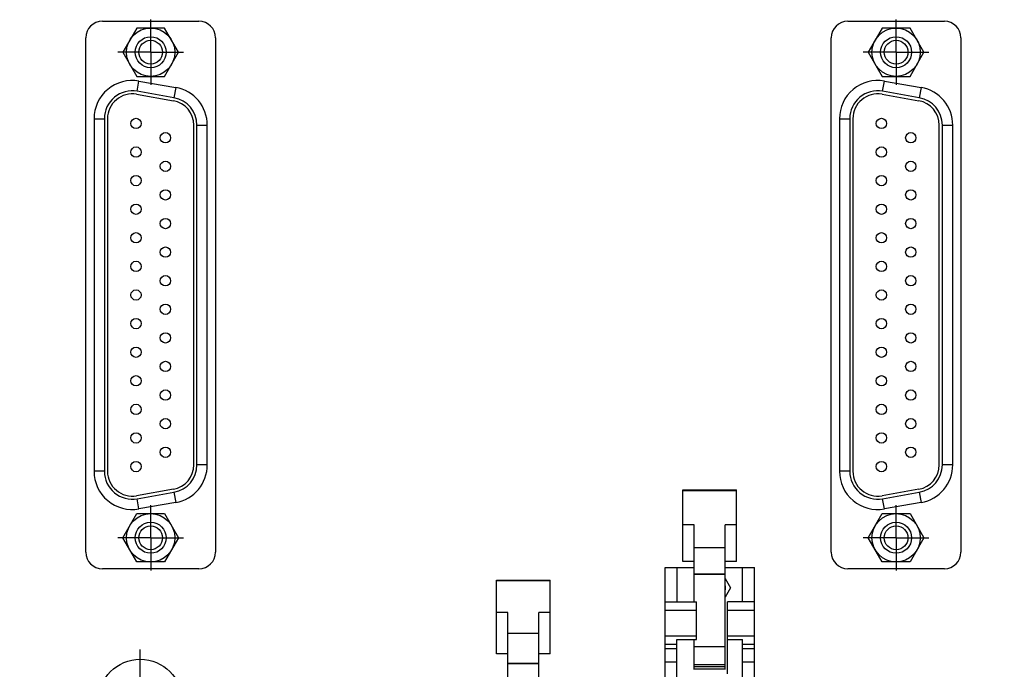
# Model space of a CAD drawing. Header units: inches. Extents: x 0 to 34, y 0 to 22.
# Tile 20 of 84: x 18.2 to 21.9, y 9.5 to 11.9. Entities that reach past the tile are written whole.
import ezdxf

# ---------------------------------------------------------------- set-up
doc = ezdxf.new("R2010")
doc.units = ezdxf.units.IN
doc.header["$LTSCALE"] = 1.87
doc.header["$MEASUREMENT"] = 0
doc.linetypes.add('CENTER', pattern=[0.6, 0.375, -0.075, 0.075, -0.075])
doc.layers.get('0').update_dxf_attribs({"linetype": 'CONTINUOUS'})
for name, color, linetype in [('02___PRT_ALL_AXES', 7, 'CONTINUOUS'), ('03___PRT_ALL_CURVES', 7, 'CONTINUOUS'), ('DEFAULT_1', 7, 'CENTER'), ('DIMENSIONS', 7, 'CONTINUOUS')]:
    doc.layers.add(name, color=color, linetype=linetype)
doc.styles.get("Standard").update_dxf_attribs({"font": 'txt', "width": 0.8})
doc.dimstyles.new('DIMSTYLE_2', dxfattribs={"dimtxt": 0.125, "dimasz": 0.18, "dimexe": 0.125, "dimexo": 0.0625, "dimgap": 0.03125, "dimtad": 0, "dimtih": 1, "dimtoh": 1, "dimdec": 3, "dimzin": 4, "dimdsep": 46, "dimtxsty": 'STANDARD', "dimblk": '_FILLED', "dimblk1": '_FILLED', "dimblk2": '_FILLED', "dimcen": 0.09, "dimadec": 0, "dimazin": 0, "dimtp": 0.001, "dimtm": 0.001, "dimtfac": 1, "dimtdec": 3, "dimtofl": 0, "dimtmove": 0, "dimatfit": 3, "dimldrblk": '_FILLED', "dimfxl": 1, "dimtolj": 1, "dimtzin": 4, "dimarcsym": 0})

# ---------------------------------------------------------------- blocks, each defined once
blk = doc.blocks.new('*D92')
at = {"layer": 'DIMENSIONS', "color": 2, "linetype": 'CONTINUOUS'}
for p, q in [((22.3247, 9.5456), (22.3247, 6.949)), ((22.3247, 6.949), (22.1622, 6.8583)), ((22.1622, 6.8583), (22.1622, 6.4595))]:
    blk.add_line(p, q, dxfattribs=at)
at = {"layer": 'DIMENSIONS', "color": 2, "linetype": 'CONTINUOUS', "insert": (22.0997, 6.397), "char_height": 0.125, "width": 1.525, "attachment_point": 3, "rotation": 90, "line_spacing_factor": 0.9}
blk.add_mtext('10.385{\\Ftxt.shx;\\W1.000000;\\H0.125000; }[263.77]', dxfattribs=at)
blk = doc.blocks.new('_FILLED')
at = {"color": 0, "linetype": 'BYBLOCK'}
blk.add_solid([(0, 0), (-1, 0.174), (-1, -0.174)], dxfattribs=at)
blk = doc.blocks.new('*D93')
at = {"layer": 'DIMENSIONS', "color": 2, "linetype": 'CONTINUOUS'}
for p, q in [((22.3462, 11.1642), (22.3462, 6.9524)), ((22.3462, 6.9524), (22.4931, 6.8784)), ((22.4931, 6.8784), (22.4931, 6.4595))]:
    blk.add_line(p, q, dxfattribs=at)
at = {"layer": 'DIMENSIONS', "color": 2, "linetype": 'CONTINUOUS', "insert": (22.4306, 6.397), "char_height": 0.125, "width": 1.525, "attachment_point": 3, "rotation": 90, "line_spacing_factor": 0.9}
blk.add_mtext('10.406{\\Ftxt.shx;\\W1.000000;\\H0.125000; }[264.31]', dxfattribs=at)

msp = doc.modelspace()

# ---------------------------------------------------------------- linework, layer by layer
at = {"color": 7, "linetype": 'CONTINUOUS'}
for p, q in [((18.476, 11.9405), (18.8441, 11.9405)), ((21.316, 11.9405), (21.6841, 11.9405)), ((18.6069, 11.9145), (18.5537, 11.8224)), ((18.7133, 11.9145), (18.6069, 11.9145)), ((18.7664, 11.8224), (18.7133, 11.9145)), ((21.4469, 11.9145), (21.3937, 11.8224)), ((21.5533, 11.9145), (21.4469, 11.9145)), ((21.6064, 11.8224), (21.5533, 11.9145)), ((18.413, 9.9153), (18.413, 11.8775)), ((18.9071, 11.8775), (18.9071, 9.9153)), ((21.253, 9.9153), (21.253, 11.8775)), ((21.7471, 11.8775), (21.7471, 9.9153)), ((18.5537, 11.8224), (18.6069, 11.7302)), ((18.7133, 11.7302), (18.7664, 11.8224)), ((21.3937, 11.8224), (21.4469, 11.7302)), ((21.5533, 11.7302), (21.6064, 11.8224)), ((18.6069, 11.7302), (18.7133, 11.7302)), ((18.6084, 11.6735), (18.6153, 11.7123)), ((18.6153, 11.7123), (18.7554, 11.6876)), ((21.4469, 11.7302), (21.5533, 11.7302)), ((21.4484, 11.6735), (21.4553, 11.7123)), ((21.4553, 11.7123), (21.5954, 11.6876)), ((18.7486, 11.6488), (18.6084, 11.6735)), ((18.7554, 11.6876), (18.7486, 11.6488)), ((21.5886, 11.6488), (21.4484, 11.6735)), ((21.5954, 11.6876), (21.5886, 11.6488)), ((18.6064, 11.6619), (18.7466, 11.6371)), ((21.4464, 11.6619), (21.5866, 11.6371)), ((18.4443, 11.5688), (18.4837, 11.5688)), ((18.4443, 11.5688), (18.4443, 10.2239)), ((18.4837, 11.5688), (18.4837, 10.2239)), ((18.4955, 11.5688), (18.4955, 10.2239)), ((21.2843, 11.5688), (21.3237, 11.5688)), ((21.2843, 11.5688), (21.2843, 10.2239)), ((21.3237, 11.5688), (21.3237, 10.2239)), ((21.3355, 11.5688), (21.3355, 10.2239)), ((18.8246, 10.2486), (18.8246, 11.5441)), ((18.8364, 11.5441), (18.8758, 11.5441)), ((18.8364, 10.2486), (18.8364, 11.5441)), ((18.8758, 10.2486), (18.8758, 11.5441)), ((21.6646, 10.2486), (21.6646, 11.5441)), ((21.6764, 11.5441), (21.7158, 11.5441)), ((21.6764, 10.2486), (21.6764, 11.5441)), ((21.7158, 10.2486), (21.7158, 11.5441)), ((18.8758, 10.2486), (18.8364, 10.2486)), ((21.7158, 10.2486), (21.6764, 10.2486)), ((18.4837, 10.2239), (18.4443, 10.2239)), ((21.3237, 10.2239), (21.2843, 10.2239)), ((18.7466, 10.1556), (18.6064, 10.1309)), ((18.6084, 10.1192), (18.7486, 10.144)), ((18.7486, 10.144), (18.7554, 10.1052)), ((20.6882, 10.1538), (20.8922, 10.1538)), ((20.6882, 9.88), (20.6882, 10.1538)), ((20.6882, 10.1512), (20.8922, 10.1512)), ((20.8922, 9.88), (20.8922, 10.1538)), ((21.5866, 10.1556), (21.4464, 10.1309)), ((21.4484, 10.1192), (21.5886, 10.144)), ((21.5886, 10.144), (21.5954, 10.1052)), ((18.6153, 10.0805), (18.6084, 10.1192)), ((18.7554, 10.1052), (18.6153, 10.0805)), ((21.4553, 10.0805), (21.4484, 10.1192)), ((21.5954, 10.1052), (21.4553, 10.0805)), ((18.5537, 9.9704), (18.6069, 10.0625)), ((18.6069, 10.0625), (18.7133, 10.0625)), ((18.7133, 10.0625), (18.7664, 9.9704)), ((21.3937, 9.9704), (21.4469, 10.0625)), ((21.4469, 10.0625), (21.5533, 10.0625)), ((21.5533, 10.0625), (21.6064, 9.9704)), ((20.7312, 10.0199), (20.6882, 10.0199)), ((20.7312, 9.726), (20.7312, 10.0199)), ((20.8922, 10.0199), (20.8492, 10.0199)), ((20.8492, 9.4687), (20.8492, 10.0199)), ((18.6069, 9.8783), (18.5537, 9.9704)), ((18.7664, 9.9704), (18.7133, 9.8783)), ((21.4469, 9.8783), (21.3937, 9.9704)), ((21.6064, 9.9704), (21.5533, 9.8783)), ((20.7312, 9.9331), (20.8492, 9.9331)), ((18.7133, 9.8783), (18.6069, 9.8783)), ((20.7312, 9.88), (20.6882, 9.88)), ((20.8922, 9.88), (20.8492, 9.88)), ((21.5533, 9.8783), (21.4469, 9.8783)), ((18.8441, 9.8523), (18.476, 9.8523)), ((20.6202, 9.857), (20.7312, 9.857)), ((20.6202, 7.397), (20.6202, 9.857)), ((20.6652, 9.857), (20.6652, 9.726)), ((20.8492, 9.8316), (20.7312, 9.8316)), ((20.8492, 9.8302), (20.7312, 9.8302)), ((20.8492, 9.857), (20.9602, 9.857)), ((20.9152, 9.726), (20.9152, 9.857)), ((20.9602, 7.397), (20.9602, 9.857)), ((21.6841, 9.8523), (21.316, 9.8523)), ((19.9777, 9.8091), (20.1817, 9.8091)), ((19.9777, 9.5279), (19.9777, 9.8091)), ((19.9777, 9.8071), (20.1817, 9.8071)), ((20.1817, 9.5279), (20.1817, 9.8091)), ((20.8492, 9.8147), (20.8694, 9.7795)), ((20.7309, 9.7795), (20.7312, 9.78)), ((20.7312, 9.779), (20.7309, 9.7795)), ((20.8694, 9.7795), (20.8492, 9.7444)), ((20.6202, 9.726), (20.7402, 9.726)), ((20.7402, 9.582), (20.7402, 9.726)), ((20.9602, 9.726), (20.8582, 9.726)), ((20.8582, 9.452), (20.8582, 9.726)), ((20.0207, 9.6861), (19.9777, 9.6861)), ((20.0207, 9.3265), (20.0207, 9.6861)), ((20.1817, 9.6861), (20.1387, 9.6861)), ((20.1387, 9.0688), (20.1387, 9.6861)), ((20.7402, 9.6929), (20.6202, 9.6929)), ((20.9602, 9.6929), (20.8582, 9.6929)), ((20.0207, 9.6061), (20.1387, 9.6061)), ((20.6202, 9.597), (20.7402, 9.597)), ((20.6652, 9.582), (20.7402, 9.582)), ((20.6652, 7.672), (20.6652, 9.582)), ((20.7312, 9.4687), (20.7312, 9.582)), ((20.8582, 9.597), (20.9602, 9.597)), ((20.8582, 9.582), (20.9152, 9.582)), ((20.9152, 7.672), (20.9152, 9.582)), ((20.6652, 9.5639), (20.6202, 9.5639)), ((20.6652, 9.5465), (20.6202, 9.5465)), ((20.7312, 9.5552), (20.8492, 9.5552)), ((20.9602, 9.5639), (20.9152, 9.5639)), ((20.9602, 9.5465), (20.9152, 9.5465)), ((20.0207, 9.5279), (19.9777, 9.5279)), ((20.1387, 9.4913), (20.0207, 9.4913)), ((20.1817, 9.5279), (20.1387, 9.5279)), ((20.6202, 9.4973), (20.6652, 9.4973)), ((20.9152, 9.4973), (20.9602, 9.4973)), ((20.1387, 9.4893), (20.0207, 9.4893)), ((20.8492, 9.4862), (20.7312, 9.4862)), ((20.7312, 9.4791), (20.8492, 9.4791)), ((20.8492, 9.4688), (20.7312, 9.4688))]:
    msp.add_line(p, q, dxfattribs=at)
for centre, radius in [((18.6601, 11.8224), 0.0921), ((21.5001, 11.8224), 0.0921), ((18.6601, 11.8224), 0.0591), ((18.6601, 11.8224), 0.0453), ((21.5001, 11.8224), 0.0591), ((21.5001, 11.8224), 0.0453), ((18.6042, 11.5507), 0.0197), ((21.4442, 11.5507), 0.0197), ((18.716, 11.4962), 0.0197), ((21.556, 11.4962), 0.0197), ((18.6042, 11.4416), 0.0197), ((21.4442, 11.4416), 0.0197), ((18.716, 11.3871), 0.0197), ((21.556, 11.3871), 0.0197), ((18.6042, 11.3326), 0.0197), ((21.4442, 11.3326), 0.0197), ((18.716, 11.2781), 0.0197), ((21.556, 11.2781), 0.0197), ((18.6042, 11.2235), 0.0197), ((21.4442, 11.2235), 0.0197), ((18.716, 11.169), 0.0197), ((21.556, 11.169), 0.0197), ((18.6042, 11.1145), 0.0197), ((21.4442, 11.1145), 0.0197), ((18.716, 11.06), 0.0197), ((21.556, 11.06), 0.0197), ((18.6042, 11.0054), 0.0197), ((21.4442, 11.0054), 0.0197), ((18.716, 10.9509), 0.0197), ((21.556, 10.9509), 0.0197), ((18.6042, 10.8964), 0.0197), ((21.4442, 10.8964), 0.0197), ((18.716, 10.8418), 0.0197), ((21.556, 10.8418), 0.0197), ((18.6042, 10.7873), 0.0197), ((21.4442, 10.7873), 0.0197), ((18.716, 10.7328), 0.0197), ((21.556, 10.7328), 0.0197), ((18.6042, 10.6783), 0.0197), ((21.4442, 10.6783), 0.0197), ((18.716, 10.6237), 0.0197), ((21.556, 10.6237), 0.0197), ((18.6042, 10.5692), 0.0197), ((21.4442, 10.5692), 0.0197), ((18.716, 10.5147), 0.0197), ((21.556, 10.5147), 0.0197), ((18.6042, 10.4601), 0.0197), ((21.4442, 10.4601), 0.0197), ((18.716, 10.4056), 0.0197), ((21.556, 10.4056), 0.0197), ((18.6042, 10.3511), 0.0197), ((21.4442, 10.3511), 0.0197), ((18.716, 10.2966), 0.0197), ((21.556, 10.2966), 0.0197), ((18.6042, 10.242), 0.0197), ((21.4442, 10.242), 0.0197), ((18.6601, 9.9704), 0.0921), ((21.5001, 9.9704), 0.0921), ((18.6601, 9.9704), 0.0591), ((21.5001, 9.9704), 0.0591), ((18.6601, 9.9704), 0.0453), ((21.5001, 9.9704), 0.0453)]:
    msp.add_circle(centre, radius, dxfattribs=at)
for centre, radius, start, end in [((18.476, 11.8775), 0.063, 90, 180), ((18.8441, 11.8775), 0.063, 0, 90), ((21.316, 11.8775), 0.063, 90, 180), ((21.6841, 11.8775), 0.063, 0, 90), ((18.59, 11.5688), 0.1457, 80, 180), ((21.43, 11.5688), 0.1457, 80, 180), ((18.59, 11.5688), 0.1063, 80, 180), ((18.7301, 11.5441), 0.1457, 0, 80), ((21.43, 11.5688), 0.1063, 80, 180), ((21.5701, 11.5441), 0.1457, 0, 80), ((18.59, 11.5688), 0.0945, 80, 180), ((18.7301, 11.5441), 0.0945, 0, 80), ((18.7301, 11.5441), 0.1063, 0, 80), ((21.43, 11.5688), 0.0945, 80, 180), ((21.5701, 11.5441), 0.0945, 0, 80), ((21.5701, 11.5441), 0.1063, 0, 80), ((18.7301, 10.2486), 0.0945, 280, 360), ((18.7301, 10.2486), 0.1063, 280, 360), ((18.7301, 10.2486), 0.1457, 280, 360), ((21.5701, 10.2486), 0.0945, 280, 360), ((21.5701, 10.2486), 0.1063, 280, 360), ((21.5701, 10.2486), 0.1457, 280, 360), ((18.59, 10.2239), 0.1457, 180, 280), ((18.59, 10.2239), 0.1063, 180, 280), ((18.59, 10.2239), 0.0945, 180, 280), ((21.43, 10.2239), 0.1457, 180, 280), ((21.43, 10.2239), 0.1063, 180, 280), ((21.43, 10.2239), 0.0945, 180, 280), ((18.476, 9.9153), 0.063, 180, 270), ((18.8441, 9.9153), 0.063, 270, 360), ((21.316, 9.9153), 0.063, 180, 270), ((21.6841, 9.9153), 0.063, 270, 360), ((20.8002, 9.7795), 0.05, 351.1721, 8.8272)]:
    msp.add_arc(centre, radius, start, end, dxfattribs=at)
at = {"layer": '02___PRT_ALL_AXES', "color": 7, "linetype": 'CENTER'}
msp.add_line((18.6202, 9.347), (18.6202, 9.5445), dxfattribs=at)
at = {"layer": '03___PRT_ALL_CURVES', "color": 4, "linetype": 'CONTINUOUS'}
msp.add_circle((18.6202, 9.347), 0.16, dxfattribs=at)
at = {"layer": 'DEFAULT_1', "color": 7, "linetype": 'CENTER'}
for p, q in [((18.6601, 11.8224), (18.6601, 11.9474)), ((21.5001, 11.8224), (21.5001, 11.9474)), ((18.6601, 11.8224), (18.5351, 11.8224)), ((18.6601, 11.8224), (18.7851, 11.8224)), ((18.6601, 11.8224), (18.6601, 11.6973)), ((21.5001, 11.8224), (21.3751, 11.8224)), ((21.5001, 11.8224), (21.6251, 11.8224)), ((21.5001, 11.8224), (21.5001, 11.6973)), ((18.6601, 9.9704), (18.6601, 10.0954)), ((21.5001, 9.9704), (21.5001, 10.0954)), ((18.6601, 9.9704), (18.5351, 9.9704)), ((18.6601, 9.9704), (18.7851, 9.9704)), ((18.6601, 9.9704), (18.6601, 9.8454)), ((21.5001, 9.9704), (21.3751, 9.9704)), ((21.5001, 9.9704), (21.6251, 9.9704)), ((21.5001, 9.9704), (21.5001, 9.8454))]:
    msp.add_line(p, q, dxfattribs=at)

# ---------------------------------------------------------------- dimensions: what is measured, and where the dimension line sits
at = {"layer": 'DIMENSIONS', "color": 2, "linetype": 'CONTINUOUS'}
for feature_location, offset, origin, picture, middle in [((22.3461581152, 11.164238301), (0.1469216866, -4.7047007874), (11.9401581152, 11.226738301), '*D93', (22.4930798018, 5.6345375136)), ((22.3246581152, 9.5455575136), (-0.1624978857, -3.08602), (11.9401581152, 9.6080575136), '*D92', (22.1621602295, 5.6345375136))]:
    dim = msp.add_ordinate_dim(feature_location=feature_location, offset=offset, dtype=0, origin=origin, dimstyle='DIMSTYLE_2', dxfattribs=at)
    dim.commit()
    dim.dimension.update_dxf_attribs({"geometry": picture, "text_midpoint": middle})

doc.saveas('drawing.dxf')
